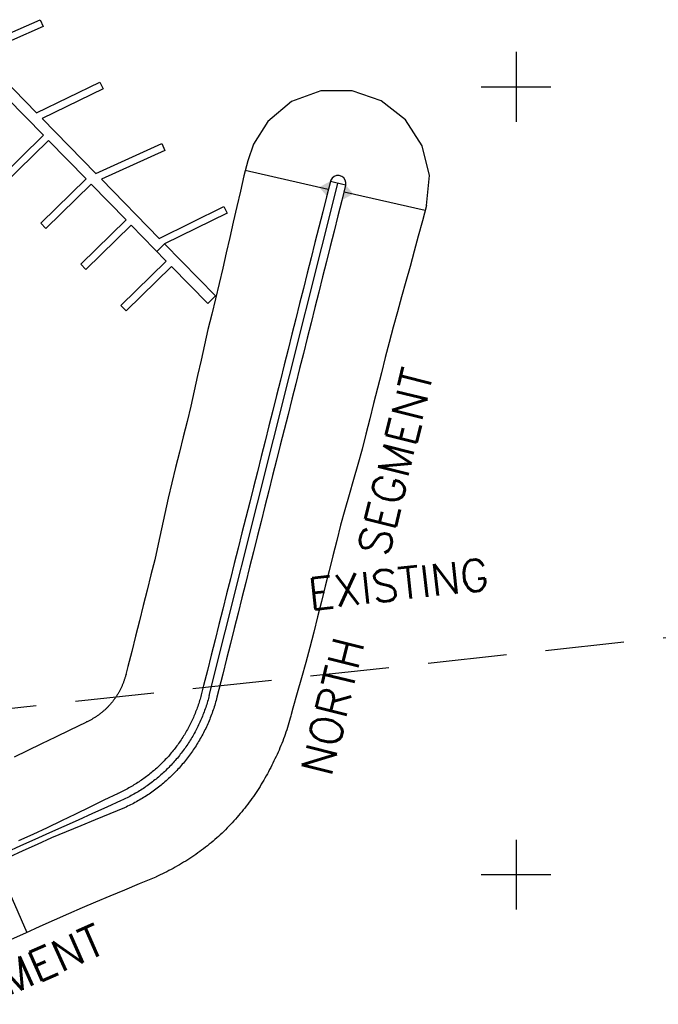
# Model space of a CAD drawing. Header units: feet. Extents: x 719681 to 872103, y 1414424 to 1527791.
# Tile 4 of 12: x 721185 to 721590, y 1415918 to 1416543. Entities that reach past the tile are written whole.
import ezdxf

# ---------------------------------------------------------------- set-up
doc = ezdxf.new("R2010")
doc.units = ezdxf.units.FT
doc.header["$LTSCALE"] = 100
doc.header["$MEASUREMENT"] = 0
doc.linetypes.add('DASHED', pattern=[0.75, 0.5, -0.25])
for name, color, linetype in [('BREAKWATER-ALT3B-MODIFIED', 3, 'CONTINUOUS'), ('FLOATS', 8, 'CONTINUOUS'), ('FLOATS-RAC', 20, 'CONTINUOUS'), ('GRID', 7, 'CONTINUOUS'), ('LIMITS', 3, 'DASHED'), ('TEXT', 2, 'CONTINUOUS')]:
    doc.layers.add(name, color=color, linetype=linetype)
doc.styles.add('L200', font='simplex', dxfattribs={"height": 50})

# ---------------------------------------------------------------- blocks, each defined once
blk = doc.blocks.new('TICK')
at = {"layer": 'GRID'}
for points in [[(0, 0.2215), (0, -0.2215)], [(-0.2215, 0), (0.2215, 0)]]:
    blk.add_lwpolyline(points, dxfattribs=at)

msp = doc.modelspace()

# ---------------------------------------------------------------- linework, layer by layer
at = {"layer": 'BREAKWATER-ALT3B-MODIFIED', "color": 1}
for p, q in [((721380.89, 1416434.9, 32), (721328.23, 1416446.86, 32)), ((721390.96, 1416433.43, 32), (721442.4, 1416421.74, 32)), ((721170.07, 1416007.9, 32), (721189.59, 1415963.25, 32))]:
    msp.add_line(p, q, dxfattribs=at)
at = {"layer": 'BREAKWATER-ALT3B-MODIFIED'}
for p, q in [((721391.88, 1416437.53, 11), (721382.18, 1416439.97, 19)), ((721305.35, 1416113.75), (721387.03, 1416438.75))]:
    msp.add_line(p, q, dxfattribs=at)
for points in [[(721443.18, 1416424.64, -16.26), (721445.02, 1416443.81, -16.46), (721440.42, 1416462.62, -16.63), (721429.87, 1416478.96, -16.82), (721414.49, 1416491.03, -17.02), (721395.94, 1416497.55, -17.3), (721376.15, 1416497.55, -17.51), (721357.55, 1416490.69, -17.46), (721342.42, 1416477.96, -17.24), (721333.47, 1416463.53, -17), (721329.81, 1416453.13, -17)], [(721329.81, 1416453.13, -17), (721327.37, 1416443.43, -17), (721325.09, 1416433.7, -16.89), (721322.85, 1416423.95, -16.76), (721320.61, 1416414.2, -16.62), (721318.37, 1416404.45, -16.48), (721316.14, 1416394.7, -16.35), (721313.89, 1416384.96, -16.22), (721311.64, 1416375.21, -16.09), (721309.33, 1416365.48, -16), (721306.89, 1416355.78, -16), (721304.45, 1416346.08, -16), (721302.25, 1416336.33, -15.84), (721300.11, 1416326.55, -15.63), (721297.98, 1416316.78, -15.43), (721295.83, 1416307, -15.22), (721293.66, 1416297.24, -15.04), (721291.28, 1416287.53, -15), (721288.84, 1416277.83, -15), (721286.41, 1416268.13, -15), (721283.97, 1416258.43, -15), (721281.54, 1416248.73, -14.99), (721279.36, 1416238.97, -14.82), (721277.22, 1416229.19, -14.61), (721275.1, 1416219.42, -14.39), (721272.98, 1416209.64, -14.17), (721270.8, 1416199.88, -14), (721268.36, 1416190.18, -14), (721265.92, 1416180.48, -14), (721263.49, 1416170.78, -14), (721261.05, 1416161.08, -14), (721258.61, 1416151.38, -14), (721256.17, 1416141.69, -14), (721253.74, 1416131.99, -14), (721252.49, 1416127.03, -14)], [(721382.18, 1416439.97, 19), (721379.74, 1416430.27, 19), (721377.31, 1416420.57, 19), (721374.87, 1416410.87, 19), (721372.43, 1416401.17, 19), (721369.99, 1416391.48, 19), (721367.56, 1416381.78, 19), (721365.12, 1416372.08, 19), (721362.68, 1416362.38, 19), (721360.24, 1416352.68, 19), (721357.81, 1416342.98, 19), (721355.37, 1416333.29, 19), (721352.93, 1416323.59, 19), (721350.49, 1416313.89, 19), (721348.06, 1416304.19, 19), (721345.62, 1416294.49, 19), (721343.18, 1416284.79, 19), (721340.74, 1416275.1, 19), (721338.31, 1416265.4, 19), (721335.87, 1416255.7, 19), (721333.43, 1416246, 19), (721330.99, 1416236.3, 19), (721328.55, 1416226.6, 19), (721326.12, 1416216.91, 19), (721323.68, 1416207.21, 19), (721321.24, 1416197.51, 19), (721318.8, 1416187.81, 19), (721316.37, 1416178.11, 19), (721313.93, 1416168.41, 19), (721311.49, 1416158.72, 19), (721309.05, 1416149.02, 19), (721306.62, 1416139.32, 19), (721304.18, 1416129.62, 19), (721301.74, 1416119.92, 19), (721300.5, 1416114.97, 19)], [(721391.93, 1416437.86, 19), (721392.04, 1416439.19, 19), (721391.62, 1416440.8, 19), (721390.7, 1416442.19, 19), (721389.37, 1416443.2, 19), (721387.78, 1416443.72, 19), (721386.12, 1416443.69, 19), (721384.55, 1416443.12, 19), (721383.25, 1416442.07, 19), (721382.43, 1416440.73, 19), (721382.22, 1416440.1, 19)], [(721391.88, 1416437.53, 19), (721389.44, 1416427.83, 19), (721387, 1416418.13, 19), (721384.57, 1416408.44, 19), (721382.13, 1416398.74, 19), (721379.69, 1416389.04, 19), (721377.25, 1416379.34, 19), (721374.82, 1416369.64, 19), (721372.38, 1416359.94, 19), (721369.94, 1416350.25, 19), (721367.5, 1416340.55, 19), (721365.07, 1416330.85, 19), (721362.63, 1416321.15, 19), (721360.19, 1416311.45, 19), (721357.75, 1416301.75, 19), (721355.32, 1416292.05, 19), (721352.88, 1416282.36, 19), (721350.44, 1416272.66, 19), (721348, 1416262.96, 19), (721345.57, 1416253.26, 19), (721343.13, 1416243.56, 19), (721340.69, 1416233.86, 19), (721338.25, 1416224.17, 19), (721335.82, 1416214.47, 19), (721333.38, 1416204.77, 19), (721330.94, 1416195.07, 19), (721328.5, 1416185.37, 19), (721326.07, 1416175.67, 19), (721323.63, 1416165.98, 19), (721321.19, 1416156.28, 19), (721318.75, 1416146.58, 19), (721316.32, 1416136.88, 19), (721313.88, 1416127.18, 19), (721311.44, 1416117.48, 19), (721310.19, 1416112.53, 19)], [(721443.18, 1416424.64, -16.26), (721440.59, 1416414.98, -16.16), (721438, 1416405.32, -16.05), (721435.41, 1416395.66, -15.95), (721432.74, 1416386.02, -15.79), (721430.08, 1416376.37, -15.64), (721427.42, 1416366.73, -15.49), (721424.76, 1416357.09, -15.33), (721422.12, 1416347.44, -15.19), (721419.53, 1416337.78, -15.09), (721416.97, 1416328.12, -15), (721414.53, 1416318.42, -15), (721412.09, 1416308.72, -15), (721409.65, 1416299.02, -15), (721407.22, 1416289.32, -15), (721404.78, 1416279.62, -15), (721402.27, 1416269.94, -14.95), (721399.55, 1416260.32, -14.76), (721396.82, 1416250.69, -14.56), (721394.1, 1416241.06, -14.36), (721391.37, 1416231.44, -14.16), (721388.7, 1416221.8, -14), (721386.26, 1416212.1, -14), (721383.82, 1416202.4, -14), (721381.39, 1416192.7, -14), (721378.95, 1416183.01, -14), (721376.51, 1416173.31, -14), (721374.07, 1416163.61, -14), (721371.63, 1416153.91, -14), (721369.2, 1416144.21, -14), (721366.6, 1416134.55, -13.89), (721363.87, 1416124.93, -13.69), (721361.13, 1416115.31, -13.48), (721358.43, 1416105.67, -13.3), (721357.13, 1416100.73, -13.26)], [(721252.56, 1416127.3, -14), (721252.38, 1416126.59, -14), (721252.26, 1416126.15, -14), (721252.14, 1416125.71, -14), (721252.01, 1416125.28, -14), (721251.88, 1416124.84, -14), (721251.75, 1416124.41, -14), (721251.61, 1416123.97, -14), (721251.46, 1416123.54, -14), (721251.31, 1416123.11, -14), (721251.16, 1416122.68, -14), (721251.01, 1416122.26, -14), (721250.84, 1416121.83, -14), (721250.68, 1416121.41, -14), (721250.51, 1416120.98, -14), (721250.34, 1416120.56, -14), (721250.16, 1416120.14, -14), (721249.98, 1416119.73, -14), (721249.79, 1416119.31, -14), (721249.6, 1416118.9, -14), (721249.41, 1416118.49, -14), (721249.21, 1416118.08, -14), (721249.01, 1416117.67, -14), (721248.8, 1416117.26, -14), (721248.59, 1416116.86, -14), (721248.37, 1416116.46, -14), (721248.16, 1416116.06, -14), (721247.93, 1416115.66, -14), (721247.71, 1416115.27, -14), (721247.48, 1416114.88, -14), (721247.24, 1416114.49, -14), (721247, 1416114.1, -14), (721246.76, 1416113.71, -14), (721246.51, 1416113.33, -14), (721246.26, 1416112.95, -14), (721246.01, 1416112.57, -14), (721245.75, 1416112.2, -14), (721245.49, 1416111.83, -14), (721245.23, 1416111.46, -14), (721244.96, 1416111.09, -14), (721244.69, 1416110.72, -14), (721244.41, 1416110.36, -14), (721244.13, 1416110, -14), (721243.85, 1416109.65, -14), (721243.56, 1416109.29, -14), (721243.27, 1416108.94, -14), (721242.98, 1416108.6, -14), (721242.68, 1416108.25, -14), (721242.38, 1416107.91, -14), (721242.08, 1416107.57, -14), (721241.77, 1416107.23, -14), (721241.46, 1416106.9, -14), (721241.15, 1416106.57, -14), (721240.83, 1416106.25, -14), (721240.51, 1416105.92, -14), (721240.18, 1416105.6, -14), (721239.86, 1416105.29, -14), (721239.53, 1416104.97, -14), (721239.2, 1416104.66, -14), (721238.86, 1416104.36, -14), (721238.52, 1416104.05, -14), (721238.18, 1416103.75, -14), (721237.83, 1416103.46, -14), (721237.48, 1416103.16, -14), (721237.13, 1416102.87, -14), (721236.78, 1416102.59, -14), (721236.42, 1416102.31, -14), (721236.06, 1416102.03, -14), (721235.7, 1416101.75, -14), (721235.34, 1416101.48, -14), (721234.97, 1416101.21, -14), (721234.6, 1416100.95, -14), (721234.22, 1416100.69, -14), (721233.85, 1416100.43, -14), (721233.47, 1416100.18, -14), (721233.09, 1416099.93, -14), (721232.71, 1416099.68, -14), (721232.32, 1416099.44, -14), (721231.93, 1416099.2, -14), (721231.54, 1416098.97, -14), (721231.15, 1416098.74, -14), (721230.75, 1416098.52, -14), (721230.36, 1416098.29, -14), (721229.96, 1416098.08, -14), (721229.56, 1416097.86, -14), (721229.15, 1416097.65, -14), (721228.75, 1416097.45, -14), (721228.34, 1416097.24, -14), (721227.93, 1416097.05, -14), (721227.52, 1416096.85, -14), (721226.99, 1416096.61, -14), (721227.04, 1416096.63, -14)], [(721300.5, 1416114.99, 19), (721300.26, 1416114.05, 19), (721300.01, 1416113.13, 19), (721299.76, 1416112.21, 19), (721299.5, 1416111.3, 19), (721299.22, 1416110.39, 19), (721298.94, 1416109.48, 19), (721298.65, 1416108.58, 19), (721298.35, 1416107.68, 19), (721298.04, 1416106.78, 19), (721297.72, 1416105.88, 19), (721297.4, 1416104.99, 19), (721297.06, 1416104.1, 19), (721296.72, 1416103.22, 19), (721296.36, 1416102.34, 19), (721296, 1416101.46, 19), (721295.63, 1416100.58, 19), (721295.25, 1416099.71, 19), (721294.86, 1416098.85, 19), (721294.47, 1416097.98, 19), (721294.06, 1416097.12, 19), (721293.65, 1416096.27, 19), (721293.22, 1416095.42, 19), (721292.79, 1416094.57, 19), (721292.35, 1416093.73, 19), (721291.9, 1416092.89, 19), (721291.45, 1416092.06, 19), (721290.98, 1416091.23, 19), (721290.51, 1416090.41, 19), (721290.03, 1416089.59, 19), (721289.54, 1416088.77, 19), (721289.04, 1416087.96, 19), (721288.54, 1416087.16, 19), (721288.02, 1416086.36, 19), (721287.5, 1416085.57, 19), (721286.97, 1416084.78, 19), (721286.43, 1416083.99, 19), (721285.89, 1416083.22, 19), (721285.33, 1416082.44, 19), (721284.77, 1416081.68, 19), (721284.21, 1416080.92, 19), (721283.63, 1416080.16, 19), (721283.05, 1416079.41, 19), (721282.46, 1416078.67, 19), (721281.86, 1416077.93, 19), (721281.25, 1416077.2, 19), (721280.64, 1416076.47, 19), (721280.02, 1416075.75, 19), (721279.39, 1416075.04, 19), (721278.76, 1416074.33, 19), (721278.12, 1416073.63, 19), (721277.47, 1416072.94, 19), (721276.81, 1416072.25, 19), (721276.15, 1416071.57, 19), (721275.48, 1416070.89, 19), (721274.81, 1416070.22, 19), (721274.12, 1416069.56, 19), (721273.43, 1416068.91, 19), (721272.74, 1416068.26, 19), (721272.04, 1416067.62, 19), (721271.33, 1416066.99, 19), (721270.61, 1416066.36, 19), (721269.89, 1416065.74, 19), (721269.17, 1416065.13, 19), (721268.43, 1416064.53, 19), (721267.69, 1416063.93, 19), (721266.95, 1416063.34, 19), (721266.2, 1416062.76, 19), (721265.44, 1416062.18, 19), (721264.68, 1416061.62, 19), (721263.91, 1416061.06, 19), (721263.14, 1416060.51, 19), (721262.36, 1416059.96, 19), (721261.58, 1416059.43, 19), (721260.79, 1416058.9, 19), (721259.99, 1416058.38, 19), (721259.19, 1416057.87, 19), (721258.39, 1416057.36, 19), (721257.58, 1416056.86, 19), (721256.76, 1416056.38, 19), (721255.94, 1416055.9, 19), (721255.12, 1416055.43, 19), (721254.29, 1416054.96, 19), (721253.45, 1416054.51, 19), (721252.61, 1416054.06, 19), (721251.77, 1416053.62, 19), (721250.92, 1416053.19, 19), (721250.07, 1416052.77, 19), (721249.22, 1416052.36, 19), (721248.36, 1416051.95, 19), (721247.48, 1416051.55, 19), (721247.4, 1416051.52, 19)], [(721305.35, 1416113.75, 0), (721305.1, 1416112.78, 0), (721304.84, 1416111.81, 0), (721304.57, 1416110.85, 0), (721304.29, 1416109.89, 0), (721304.01, 1416108.93, 0), (721303.71, 1416107.98, 0), (721303.4, 1416107.02, 0), (721303.09, 1416106.08, 0), (721302.76, 1416105.13, 0), (721302.43, 1416104.19, 0), (721302.08, 1416103.25, 0), (721301.73, 1416102.31, 0), (721301.37, 1416101.38, 0), (721301, 1416100.45, 0), (721300.61, 1416099.53, 0), (721300.22, 1416098.61, 0), (721299.82, 1416097.69, 0), (721299.41, 1416096.78, 0), (721299, 1416095.87, 0), (721298.57, 1416094.97, 0), (721298.13, 1416094.07, 0), (721297.69, 1416093.17, 0), (721297.23, 1416092.28, 0), (721296.77, 1416091.39, 0), (721296.3, 1416090.51, 0), (721295.82, 1416089.63, 0), (721295.33, 1416088.76, 0), (721294.83, 1416087.9, 0), (721294.33, 1416087.03, 0), (721293.81, 1416086.18, 0), (721293.29, 1416085.32, 0), (721292.75, 1416084.48, 0), (721292.21, 1416083.64, 0), (721291.66, 1416082.8, 0), (721291.11, 1416081.97, 0), (721290.54, 1416081.15, 0), (721289.97, 1416080.33, 0), (721289.39, 1416079.51, 0), (721288.8, 1416078.71, 0), (721288.2, 1416077.9, 0), (721287.59, 1416077.11, 0), (721286.98, 1416076.32, 0), (721286.36, 1416075.54, 0), (721285.73, 1416074.76, 0), (721285.09, 1416073.99, 0), (721284.44, 1416073.23, 0), (721283.79, 1416072.47, 0), (721283.13, 1416071.72, 0), (721282.46, 1416070.97, 0), (721281.79, 1416070.24, 0), (721281.1, 1416069.5, 0), (721280.41, 1416068.78, 0), (721279.72, 1416068.06, 0), (721279.01, 1416067.35, 0), (721278.3, 1416066.65, 0), (721277.58, 1416065.95, 0), (721276.86, 1416065.27, 0), (721276.13, 1416064.58, 0), (721275.39, 1416063.91, 0), (721274.64, 1416063.24, 0), (721273.89, 1416062.59, 0), (721273.13, 1416061.93, 0), (721272.37, 1416061.29, 0), (721271.6, 1416060.65, 0), (721270.82, 1416060.03, 0), (721270.03, 1416059.4, 0), (721269.24, 1416058.79, 0), (721268.45, 1416058.19, 0), (721267.64, 1416057.59, 0), (721266.84, 1416057, 0), (721266.02, 1416056.42, 0), (721265.2, 1416055.85, 0), (721264.38, 1416055.28, 0), (721263.55, 1416054.73, 0), (721262.71, 1416054.18, 0), (721261.87, 1416053.64, 0), (721261.02, 1416053.11, 0), (721260.17, 1416052.59, 0), (721259.31, 1416052.07, 0), (721258.45, 1416051.57, 0), (721257.58, 1416051.07, 0), (721256.7, 1416050.58, 0), (721255.83, 1416050.11, 0), (721254.94, 1416049.64, 0), (721254.06, 1416049.17, 0), (721253.17, 1416048.72, 0), (721252.27, 1416048.28, 0), (721251.37, 1416047.84, 0), (721250.46, 1416047.42, 0), (721249.55, 1416047, 0), (721249.46, 1416046.96, 0)], [(721310.19, 1416112.5, 19), (721309.93, 1416111.51, 19), (721309.66, 1416110.5, 19), (721309.38, 1416109.49, 19), (721309.09, 1416108.48, 19), (721308.79, 1416107.47, 19), (721308.48, 1416106.47, 19), (721308.16, 1416105.47, 19), (721307.82, 1416104.47, 19), (721307.48, 1416103.48, 19), (721307.13, 1416102.49, 19), (721306.77, 1416101.5, 19), (721306.4, 1416100.52, 19), (721306.02, 1416099.54, 19), (721305.63, 1416098.57, 19), (721305.23, 1416097.6, 19), (721304.82, 1416096.63, 19), (721304.4, 1416095.67, 19), (721303.97, 1416094.71, 19), (721303.53, 1416093.76, 19), (721303.08, 1416092.81, 19), (721302.62, 1416091.86, 19), (721302.16, 1416090.92, 19), (721301.68, 1416089.99, 19), (721301.19, 1416089.06, 19), (721300.7, 1416088.13, 19), (721300.19, 1416087.21, 19), (721299.68, 1416086.29, 19), (721299.16, 1416085.38, 19), (721298.62, 1416084.48, 19), (721298.08, 1416083.58, 19), (721297.53, 1416082.68, 19), (721296.97, 1416081.8, 19), (721296.41, 1416080.91, 19), (721295.83, 1416080.03, 19), (721295.24, 1416079.16, 19), (721294.65, 1416078.3, 19), (721294.05, 1416077.44, 19), (721293.44, 1416076.58, 19), (721292.82, 1416075.74, 19), (721292.19, 1416074.89, 19), (721291.55, 1416074.06, 19), (721290.91, 1416073.23, 19), (721290.26, 1416072.41, 19), (721289.59, 1416071.59, 19), (721288.92, 1416070.78, 19), (721288.25, 1416069.98, 19), (721287.56, 1416069.19, 19), (721286.87, 1416068.4, 19), (721286.17, 1416067.62, 19), (721285.46, 1416066.84, 19), (721284.74, 1416066.07, 19), (721284.02, 1416065.31, 19), (721283.29, 1416064.56, 19), (721282.55, 1416063.81, 19), (721281.8, 1416063.08, 19), (721281.05, 1416062.35, 19), (721280.28, 1416061.62, 19), (721279.52, 1416060.91, 19), (721278.74, 1416060.2, 19), (721277.96, 1416059.5, 19), (721277.17, 1416058.81, 19), (721276.37, 1416058.12, 19), (721275.57, 1416057.45, 19), (721274.76, 1416056.78, 19), (721273.94, 1416056.12, 19), (721273.12, 1416055.47, 19), (721272.29, 1416054.83, 19), (721271.45, 1416054.19, 19), (721270.61, 1416053.56, 19), (721269.76, 1416052.95, 19), (721268.91, 1416052.34, 19), (721268.04, 1416051.73, 19), (721267.18, 1416051.14, 19), (721266.3, 1416050.56, 19), (721265.43, 1416049.98, 19), (721264.54, 1416049.42, 19), (721263.65, 1416048.86, 19), (721262.76, 1416048.31, 19), (721261.86, 1416047.77, 19), (721260.95, 1416047.24, 19), (721260.04, 1416046.72, 19), (721259.12, 1416046.21, 19), (721258.2, 1416045.7, 19), (721257.27, 1416045.21, 19), (721256.34, 1416044.73, 19), (721255.41, 1416044.25, 19), (721254.46, 1416043.79, 19), (721253.52, 1416043.33, 19), (721252.57, 1416042.88, 19), (721251.62, 1416042.45, 19), (721251.52, 1416042.4, 19)], [(721227.04, 1416096.63, -14), (721216.81, 1416091.67, -14), (721207.82, 1416087.29, -14), (721198.83, 1416082.9, -14), (721189.84, 1416078.52, -14), (721181.5, 1416074.46, -14)], [(721357.06, 1416100.48, -13.26), (721356.73, 1416099.25, -13.25), (721356.32, 1416097.78, -13.24), (721355.89, 1416096.3, -13.23), (721355.45, 1416094.83, -13.21), (721354.99, 1416093.37, -13.2), (721354.52, 1416091.91, -13.19), (721354.03, 1416090.46, -13.18), (721353.53, 1416089.01, -13.17), (721353.01, 1416087.57, -13.16), (721352.49, 1416086.13, -13.14), (721351.94, 1416084.7, -13.13), (721351.39, 1416083.27, -13.12), (721350.82, 1416081.85, -13.11), (721350.22, 1416080.44, -13.09), (721349.61, 1416079.03, -13.07), (721348.99, 1416077.63, -13.06), (721348.35, 1416076.24, -13.04), (721347.7, 1416074.85, -13.02), (721347.04, 1416073.47, -13), (721346.38, 1416072.09, -13), (721345.72, 1416070.71, -13), (721345.04, 1416069.34, -13.01), (721344.36, 1416067.97, -13.01), (721343.65, 1416066.61, -13.02), (721342.94, 1416065.26, -13.02), (721342.21, 1416063.91, -13.03), (721341.47, 1416062.58, -13.03), (721340.71, 1416061.24, -13.04), (721339.95, 1416059.92, -13.05), (721339.17, 1416058.6, -13.05), (721338.37, 1416057.29, -13.06), (721337.56, 1416055.99, -13.06), (721336.74, 1416054.7, -13.07), (721335.91, 1416053.42, -13.08), (721335.07, 1416052.14, -13.08), (721334.21, 1416050.87, -13.09), (721333.34, 1416049.61, -13.1), (721332.46, 1416048.36, -13.11), (721331.56, 1416047.11, -13.11), (721330.65, 1416045.88, -13.12), (721329.74, 1416044.66, -13.13), (721328.8, 1416043.44, -13.14), (721327.86, 1416042.23, -13.14), (721326.9, 1416041.03, -13.15), (721325.94, 1416039.85, -13.16), (721324.96, 1416038.67, -13.17), (721323.97, 1416037.5, -13.18), (721322.97, 1416036.34, -13.19), (721321.95, 1416035.19, -13.19), (721320.93, 1416034.05, -13.2), (721319.89, 1416032.92, -13.21), (721318.84, 1416031.8, -13.22), (721317.78, 1416030.69, -13.23), (721316.71, 1416029.59, -13.24), (721315.63, 1416028.5, -13.25), (721314.54, 1416027.42, -13.26), (721313.44, 1416026.36, -13.27), (721312.33, 1416025.3, -13.28), (721311.21, 1416024.25, -13.29), (721310.07, 1416023.22, -13.3), (721308.92, 1416022.21, -13.3), (721307.75, 1416021.21, -13.3), (721306.57, 1416020.23, -13.29), (721305.38, 1416019.27, -13.28), (721304.18, 1416018.31, -13.27), (721302.97, 1416017.37, -13.27), (721301.75, 1416016.44, -13.26), (721300.52, 1416015.52, -13.25), (721299.28, 1416014.61, -13.25), (721298.04, 1416013.71, -13.24), (721296.79, 1416012.83, -13.24), (721295.52, 1416011.96, -13.23), (721294.25, 1416011.1, -13.22), (721292.97, 1416010.26, -13.22), (721291.69, 1416009.42, -13.21), (721290.39, 1416008.6, -13.21), (721289.09, 1416007.79, -13.2), (721287.78, 1416007, -13.2), (721286.46, 1416006.22, -13.19), (721285.13, 1416005.45, -13.19), (721283.8, 1416004.69, -13.18), (721282.46, 1416003.95, -13.18), (721281.11, 1416003.22, -13.18), (721279.75, 1416002.51, -13.17), (721278.39, 1416001.81, -13.17), (721277.02, 1416001.12, -13.17), (721275.65, 1416000.44, -13.16), (721274.26, 1415999.78, -13.16), (721272.88, 1415999.13, -13.16), (721271.59, 1415998.55, -13.15), (721271.36, 1415998.44, -13.15)], [(721249.46, 1416046.96, 15), (721240.34, 1416042.85, 15), (721231.23, 1416038.74, 15), (721222.11, 1416034.63, 15), (721213, 1416030.52, 15), (721203.88, 1416026.41, 15), (721194.76, 1416022.3, 15), (721185.65, 1416018.19, 15), (721176.53, 1416014.08, 15)], [(721249.46, 1416046.96, 19), (721240.34, 1416042.85, 19), (721231.23, 1416038.74, 19), (721222.11, 1416034.63, 19), (721213, 1416030.52, 19), (721203.88, 1416026.41, 19), (721194.76, 1416022.3, 19), (721185.65, 1416018.19, 19), (721176.53, 1416014.08, 19)], [(721247.48, 1416051.55, 19), (721238.5, 1416047.17, 19), (721229.51, 1416042.79, 19), (721220.52, 1416038.41, 19), (721211.53, 1416034.03, 19), (721202.54, 1416029.65, 19), (721202.52, 1416029.64, 19)], [(721251.52, 1416042.4, 19), (721242.28, 1416038.57, 19), (721233.05, 1416034.73, 19), (721223.81, 1416030.9, 19), (721214.58, 1416027.06, 19), (721205.34, 1416023.23, 19), (721205.32, 1416023.22, 19)], [(721202.52, 1416029.64, 19), (721202.44, 1416029.6, 19), (721193.32, 1416025.49, 19), (721184.21, 1416021.38, 19)], [(721205.4, 1416023.25, 19), (721205.32, 1416023.22, 19), (721196.2, 1416019.11, 19), (721187.08, 1416015, 19), (721177.97, 1416010.89, 19)], [(721271.36, 1415998.44, -13.15), (721260.77, 1415994.05, -13.14), (721251.55, 1415990.18, -13.16), (721242.32, 1415986.32, -13.18), (721233.1, 1415982.45, -13.2), (721224.67, 1415978.96, -13.2)], [(721224.67, 1415978.96, -13.2), (721216.03, 1415975.13, -13.16), (721206.89, 1415971.06, -13.13), (721197.77, 1415966.96, -13.12), (721188.67, 1415962.83, -13.14), (721179.55, 1415958.71, -13.14), (721170.44, 1415954.6, -13.15), (721161.33, 1415950.48, -13.15), (721152.23, 1415946.33, -13.19), (721143.11, 1415942.21, -13.19), (721133.92, 1415938.28, -13.06), (721124.76, 1415934.25, -13), (721115.65, 1415930.14, -13), (721106.53, 1415926.03, -13), (721097.42, 1415921.92, -13), (721088.3, 1415917.81, -13), (721079.18, 1415913.71, -13)]]:
    msp.add_polyline3d(points, dxfattribs=at)
at = {"layer": 'BREAKWATER-ALT3B-MODIFIED', "color": 1}
for points in [[(721382.03, 1416440.05), (721379.86, 1416430.73), (721375.08, 1416436.29)], [(721389.82, 1416428.28), (721391.99, 1416437.6), (721396.77, 1416432.04)]]:
    msp.add_solid(points, dxfattribs=at)
at = {"layer": 'FLOATS'}
for p, q in [((721171.32, 1416441.13), (721200.1, 1416469.24)), ((721203.38, 1416465.88), (721174.6, 1416437.77)), ((721198.4, 1416413.4), (721227.18, 1416441.51)), ((721230.46, 1416438.15), (721201.68, 1416410.04)), ((721223.8, 1416387.39), (721252.58, 1416415.51)), ((721201.68, 1416410.04), (721198.4, 1416413.4)), ((721255.86, 1416412.15), (721227.08, 1416384.03)), ((721227.08, 1416384.03), (721223.8, 1416387.39)), ((721249.29, 1416361.29), (721278.08, 1416389.4)), ((721281.36, 1416386.04), (721252.57, 1416357.93)), ((721252.57, 1416357.93), (721249.29, 1416361.29))]:
    msp.add_line(p, q, dxfattribs=at)
at = {"layer": 'FLOATS', "color": 2}
msp.add_line((721277.02, 1416400.32), (721272.11, 1416395.52), dxfattribs=at)
at = {"layer": 'FLOATS'}
for points in [[(721156.05, 1416524.18), (721198.05, 1416542.63), (721199.93, 1416538.35), (721159.53, 1416520.61)], [(721159.53, 1416520.61), (721195.8, 1416483.48)], [(721195.8, 1416483.48), (721236, 1416503.02), (721238.04, 1416498.81), (721199.24, 1416479.95)], [(721200.1, 1416469.24), (721177.13, 1416492.76)], [(721199.24, 1416479.95), (721233.46, 1416444.92)], [(721227.18, 1416441.51), (721203.38, 1416465.88)], [(721233.46, 1416444.92), (721275.2, 1416463.95), (721277.14, 1416459.7), (721236.93, 1416441.37)], [(721236.93, 1416441.37), (721273.59, 1416403.83)], [(721252.58, 1416415.51), (721230.46, 1416438.15)], [(721273.59, 1416403.83), (721314.55, 1416424.01), (721316.61, 1416419.82), (721277.02, 1416400.32)], [(721278.08, 1416389.4), (721255.86, 1416412.15)], [(721277.02, 1416400.32), (721309.27, 1416367.3), (721304.35, 1416362.5), (721281.36, 1416386.04)]]:
    msp.add_lwpolyline(points, dxfattribs=at)
at = {"layer": 'FLOATS-RAC'}
msp.add_lwpolyline([(721156.05, 1416524.18), (721198.05, 1416542.63), (721199.93, 1416538.35), (721159.53, 1416520.61)], dxfattribs=at)
at = {"layer": 'LIMITS', "color": 1}
msp.add_line((721643, 1416155.5), (721176, 1416105), dxfattribs=at)

# ---------------------------------------------------------------- block references
at = {"layer": 'GRID', "xscale": 100, "yscale": 100, "zscale": 100, "rotation": 359.9999999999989}
for p in [(721500, 1416500), (721500, 1416000)]:
    msp.add_blockref('TICK', p, dxfattribs=at)

# ---------------------------------------------------------------- texts
at = {"layer": 'BREAKWATER-ALT3B-MODIFIED', "color": 2, "style": 'L200'}
for s, rotation, p in [('SEGMENT', 76.01015, (721418.66, 1416201.02)), ('NORTH', 76.01015, (721382.64, 1416061.54)), ('MIDDLE SEGMENT', 23.8629, (721031.61, 1415858.26))]:
    msp.add_text(s, height=20, rotation=rotation, dxfattribs=at).set_placement(p)
at = {"layer": 'TEXT', "color": 1, "style": 'L200'}
msp.add_text('EXISTING', height=20, rotation=6.47274, dxfattribs=at).set_placement((721369.43, 1416167.96))

doc.saveas('drawing.dxf')
